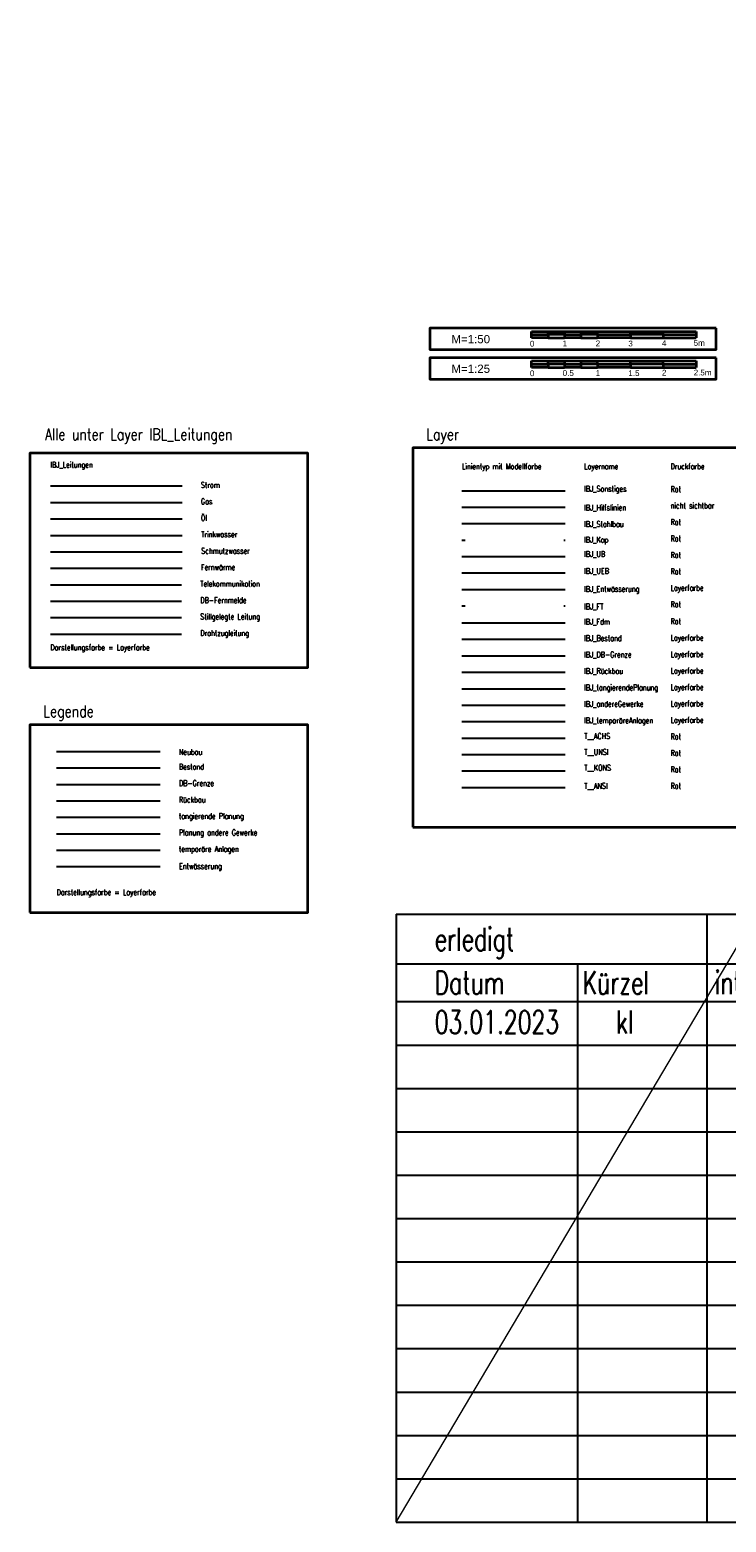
# Model space of a CAD drawing. Header units: metres. Extents: x -11 to 3521450, y 0 to 5943726.
# Tile 1 of 93: x -11 to 10, y 0 to 45. Entities that reach past the tile are written whole.
import ezdxf
from ezdxf.enums import TextEntityAlignment as Align

# ---------------------------------------------------------------- set-up
doc = ezdxf.new("R2010")
doc.units = ezdxf.units.M
for name, pattern in [('ACAD_ISO07W100', [3, 0, -3]), ('AUSGEZOGEN', [2, 1, 1]), ('STRICHLINIE', [19.05, 12.7, -6.35]), ('Strichpunkt', [25.4, 12.7, -6.35, 0, -6.35])]:
    doc.linetypes.add(name, pattern=pattern)
for name, color, linetype, lineweight in [('0_Li_We_035', 7, 'Continuous', 35), ('0_Text35', 7, 'Continuous', 35), ('0_Text50', 7, 'Continuous', 50), ('T__ACHS', 10, 'Strichpunkt', 25), ('T__KONS', 90, 'Continuous', 35), ('T__UNSI', 10, 'STRICHLINIE', 18)]:
    doc.layers.add(name, color=color, linetype=linetype, lineweight=lineweight)
for name, color, linetype, true_color in [('IBJ_andereGewerke', 7, 'Continuous', 0xff7fdf), ('IBJ_Bestand', 7, 'Continuous', 0x898989), ('IBJ_DB-Grenze', 3, 'Continuous', 0x00ff00), ('IBJ_Rückbau', 40, 'Continuous', 0xffbf00), ('IBJ_tangierendePlanung', 7, 'Continuous', 0xa55200)]:
    doc.layers.add(name, color=color, linetype=linetype, true_color=true_color)
for name, color, linetype in [('IBJ_Entwässerung', 170, 'Continuous'), ('IBJ_Fdm', 10, 'Continuous'), ('IBJ_FT', 10, 'ACAD_ISO07W100'), ('IBJ_Kap', 90, 'ACAD_ISO07W100'), ('IBJ_Leitungen', 251, 'Continuous'), ('IBJ_Sonstiges', 10, 'Continuous'), ('IBJ_Stahlbau', 10, 'Continuous'), ('IBJ_temporäreAnlagen', 140, 'Continuous'), ('IBJ_UB', 90, 'Continuous'), ('IBJ_UEB', 10, 'Continuous'), ('T__ANSI', 50, 'Continuous'), ('T__TEXT', 2, 'Continuous')]:
    doc.layers.add(name, color=color, linetype=linetype)
doc.layers.add('IBJ_Hilfslinien', color=210, linetype='Continuous', plot=False)
doc.styles.add('0_Übers 35', font='sanss___.ttf', dxfattribs={"height": 0.35})
doc.styles.add('0_Übers 50', font='sanss___.ttf', dxfattribs={"height": 0.5})
doc.styles.add('isocplin', font='isocp.shx')
doc.styles.add('K_Isocp', font='k_isocp.SHX')
doc.styles.add('SIMPLEX7', font='simplexd.shx', dxfattribs={"width": 0.7})
doc.styles.add('SIMPLEX8', font='simplexd.shx', dxfattribs={"width": 0.8})
doc.linetypes.add('xLTG_DBFM', pattern='A,3.5,-0.75,0,-0.75,3.5,-0.75,0,-0.75,3.5,-1,["DB-FM",K_Isocp,S=1.25,R=0,X=0,Y=-0.5],-5.5', length=20)
doc.linetypes.add('xLTG_DZL', pattern='A,3.5,-0.75,0,-0.75,3.5,-0.75,0,-0.75,3.5,-1,["DZL",isocplin,S=1.25,R=0,X=0,Y=-0.5],-3.75', length=18.25)
doc.linetypes.add('xLTG_Fernw', pattern='A,3.5,-0.75,0,-0.75,3.5,-0.75,0,-0.75,3.5,-1,["Fernw",K_Isocp,S=1.25,R=0,X=0,Y=-0.5],-5.5', length=20)
doc.linetypes.add('xLTG_Gas', pattern='A,3.5,-0.75,0,-0.75,3.5,-0.75,0,-0.75,3.5,-1,["Gas",K_Isocp,S=1.25,R=0,X=0,Y=-0.5],-3.75', length=18.25)
doc.linetypes.add('xLTG_Oel', pattern='A,3.5,-0.75,0,-0.75,3.5,-0.75,0,-0.75,3.5,-1,["Oel",K_Isocp,S=1.25,R=0,X=0,Y=-0.5],-3.75', length=18.25)
doc.linetypes.add('xLTG_still', pattern='A,3.5,-0.75,0,-0.75,3.5,-0.75,0,-0.75,3.5,-1,["\\\\",K_Isocp,S=2.5,R=0,X=0,Y=-1.25],-4.5', length=19)
doc.linetypes.add('xLTG_Strom', pattern='A,3.5,-0.75,0,-0.75,3.5,-0.75,0,-0.75,3.5,-1,["Strom",K_Isocp,S=1.25,R=0,X=0,Y=-0.5],-5.5', length=20)
doc.linetypes.add('xLTG_SW', pattern='A,3.5,-0.75,0,-0.75,3.5,-0.75,0,-0.75,3.5,-1,["SW",K_Isocp,S=1.25,R=0,X=0,Y=-0.5],-3.5', length=18)
doc.linetypes.add('xLTG_TK', pattern='A,3.5,-0.75,0,-0.75,3.5,-0.75,0,-0.75,3.5,-1,["TK",K_Isocp,S=1.25,R=0,X=0,Y=-0.5],-3', length=17.5)
doc.linetypes.add('xLTG_TW', pattern='A,3.5,-0.75,0,-0.75,3.5,-0.75,0,-0.75,3.5,-1,["TW",K_Isocp,S=1.25,R=0,X=0,Y=-0.5],-3.5', length=18)

msp = doc.modelspace()

# ---------------------------------------------------------------- hatches: boundary and pattern name
at = {"layer": '0_Li_We_035', "linetype": 'Continuous'}
h = msp.add_hatch(color=256, dxfattribs=at)
h.paths.add_polyline_path([(4.6193, 36.085), (4.1193, 36.085), (4.1193, 35.985), (4.6193, 35.985)])
h.paths.add_polyline_path([(5.1193, 36.185), (4.6193, 36.185), (4.6193, 36.085), (5.1193, 36.085)])
h.paths.add_polyline_path([(5.6193, 36.085), (5.1193, 36.085), (5.1193, 36.085), (5.1193, 35.985), (5.1193, 35.985), (5.6193, 35.985)])
h.paths.add_polyline_path([(6.1193, 36.185), (5.6193, 36.185), (5.6193, 36.085), (6.1193, 36.085)])
h.paths.add_polyline_path([(7.1193, 36.085), (6.1193, 36.085), (6.1193, 36.085), (6.1193, 35.985), (6.1193, 35.985), (7.1193, 35.985)])
h.paths.add_polyline_path([(8.1193, 36.185), (7.1193, 36.185), (7.1193, 36.085), (7.1193, 36.085), (8.1193, 36.085)])
h.paths.add_polyline_path([(9.1193, 36.085), (8.1193, 36.085), (8.1193, 36.085), (8.1193, 35.985), (8.1193, 35.985), (9.1193, 35.985)])
h = msp.add_hatch(color=256, dxfattribs=at)
h.paths.add_polyline_path([(4.6193, 35.185), (4.1193, 35.185), (4.1193, 35.085), (4.6193, 35.085)])
h.paths.add_polyline_path([(5.1193, 35.285), (4.6193, 35.285), (4.6193, 35.185), (5.1193, 35.185)])
h.paths.add_polyline_path([(5.6193, 35.185), (5.1193, 35.185), (5.1193, 35.185), (5.1193, 35.085), (5.1193, 35.085), (5.6193, 35.085)])
h.paths.add_polyline_path([(6.1193, 35.285), (5.6193, 35.285), (5.6193, 35.185), (6.1193, 35.185)])
h.paths.add_polyline_path([(7.1193, 35.185), (6.1193, 35.185), (6.1193, 35.185), (6.1193, 35.085), (6.1193, 35.085), (7.1193, 35.085)])
h.paths.add_polyline_path([(8.1193, 35.285), (7.1193, 35.285), (7.1193, 35.185), (7.1193, 35.185), (8.1193, 35.185)])
h.paths.add_polyline_path([(9.1193, 35.185), (8.1193, 35.185), (8.1193, 35.185), (8.1193, 35.085), (8.1193, 35.085), (9.1193, 35.085)])

# ---------------------------------------------------------------- linework, layer by layer
for p, q in [((4.1193, 36.185), (4.6193, 36.185)), ((4.1193, 36.085), (4.1193, 36.185)), ((4.1193, 35.985), (4.1193, 36.085)), ((4.1193, 36.085), (4.6193, 36.085)), ((4.6193, 35.985), (4.1193, 35.985)), ((4.6193, 36.085), (4.6193, 36.185)), ((4.6193, 36.185), (5.1193, 36.185)), ((5.1193, 36.085), (4.6193, 36.085)), ((4.6193, 36.085), (4.6193, 35.985)), ((4.6193, 35.985), (5.1193, 35.985)), ((5.1193, 36.185), (5.1193, 35.985)), ((5.1193, 36.185), (6.1193, 36.185)), ((5.1193, 36.085), (5.6193, 36.085)), ((5.6193, 35.985), (5.1193, 35.985)), ((5.6193, 36.185), (5.6193, 35.985)), ((6.1193, 36.085), (5.6193, 36.085)), ((5.6193, 35.985), (6.1193, 35.985)), ((6.1193, 36.185), (7.1193, 36.185)), ((6.1193, 36.085), (6.1193, 36.185)), ((6.1193, 36.085), (7.1193, 36.085)), ((6.1193, 36.085), (6.1193, 35.985)), ((7.1193, 35.985), (6.1193, 35.985)), ((7.1193, 36.085), (7.1193, 36.185)), ((7.1193, 36.185), (8.1193, 36.185)), ((8.1193, 36.085), (7.1193, 36.085)), ((7.1193, 36.085), (7.1193, 35.985)), ((7.1193, 35.985), (9.1193, 35.985)), ((8.1193, 36.185), (9.1193, 36.185)), ((8.1193, 36.085), (8.1193, 36.185)), ((8.1193, 36.085), (9.1193, 36.085)), ((8.1193, 36.085), (8.1193, 35.985)), ((9.1193, 36.185), (9.1193, 36.085)), ((9.1193, 36.085), (9.1193, 35.985)), ((4.1193, 35.285), (4.6193, 35.285)), ((4.1193, 35.185), (4.1193, 35.285)), ((4.1193, 35.085), (4.1193, 35.185)), ((4.1193, 35.185), (4.6193, 35.185)), ((4.6193, 35.085), (4.1193, 35.085)), ((4.6193, 35.285), (5.1193, 35.285)), ((4.6193, 35.185), (4.6193, 35.285)), ((5.1193, 35.185), (4.6193, 35.185)), ((4.6193, 35.185), (4.6193, 35.085)), ((4.6193, 35.085), (5.1193, 35.085)), ((5.1193, 35.285), (5.1193, 35.085)), ((5.1193, 35.285), (6.1193, 35.285)), ((5.1193, 35.185), (5.6193, 35.185)), ((5.6193, 35.085), (5.1193, 35.085)), ((5.6193, 35.285), (5.6193, 35.085)), ((6.1193, 35.185), (5.6193, 35.185)), ((5.6193, 35.085), (6.1193, 35.085)), ((6.1193, 35.285), (7.1193, 35.285)), ((6.1193, 35.185), (6.1193, 35.285)), ((6.1193, 35.185), (7.1193, 35.185)), ((6.1193, 35.185), (6.1193, 35.085)), ((7.1193, 35.085), (6.1193, 35.085)), ((7.1193, 35.285), (8.1193, 35.285)), ((7.1193, 35.185), (7.1193, 35.285)), ((7.1193, 35.185), (7.1193, 35.085)), ((8.1193, 35.185), (7.1193, 35.185)), ((7.1193, 35.085), (9.1193, 35.085)), ((8.1193, 35.285), (9.1193, 35.285)), ((8.1193, 35.185), (8.1193, 35.285)), ((8.1193, 35.185), (8.1193, 35.085)), ((8.1193, 35.185), (9.1193, 35.185)), ((9.1193, 35.285), (9.1193, 35.185)), ((9.1193, 35.185), (9.1193, 35.085))]:
    msp.add_line(p, q, dxfattribs=at)
for points in [[(9.723, 36.285), (1.023, 36.285), (1.023, 35.635), (9.723, 35.635)], [(9.723, 35.385), (1.023, 35.385), (1.023, 34.735), (9.723, 34.735)]]:
    msp.add_lwpolyline(points, close=True, dxfattribs=at)
at = {"layer": 'IBJ_andereGewerke', "linetype": 'Continuous', "lineweight": -3}
for p, q in [((1.9987, 24.8268), (5.1414, 24.8268)), ((-10.3171, 20.9191), (-7.1744, 20.9191))]:
    msp.add_line(p, q, dxfattribs=at)
at = {"layer": 'IBJ_Bestand', "linetype": 'Continuous', "lineweight": -3}
for p, q in [((1.9987, 26.8268), (5.1414, 26.8268)), ((-10.3171, 22.9191), (-7.1744, 22.9191))]:
    msp.add_line(p, q, dxfattribs=at)
at = {"layer": 'IBJ_DB-Grenze', "linetype": 'Continuous', "lineweight": -3}
for p, q in [((1.9987, 26.3268), (5.1414, 26.3268)), ((-10.3171, 22.4191), (-7.1744, 22.4191))]:
    msp.add_line(p, q, dxfattribs=at)
at = {"layer": 'IBJ_Entwässerung', "lineweight": -3}
for p, q in [((1.9987, 28.3429), (5.1414, 28.3429)), ((-10.3171, 19.9191), (-7.1744, 19.9191))]:
    msp.add_line(p, q, dxfattribs=at)
at = {"layer": 'IBJ_Fdm', "lineweight": -3}
msp.add_line((1.9987, 27.3268), (5.1414, 27.3268), dxfattribs=at)
at = {"layer": 'IBJ_FT', "lineweight": -3}
msp.add_line((1.9987, 27.8429), (5.1414, 27.8429), dxfattribs=at)
at = {"layer": 'IBJ_Hilfslinien', "lineweight": -3, "ltscale": 0.7}
msp.add_line((1.9987, 30.8429), (5.1414, 30.8429), dxfattribs=at)
at = {"layer": 'IBJ_Kap', "lineweight": -3}
msp.add_line((1.9987, 29.8429), (5.1414, 29.8429), dxfattribs=at)
at = {"layer": 'IBJ_Leitungen', "color": 242, "linetype": 'xLTG_Strom', "lineweight": -3}
msp.add_lwpolyline([(-10.5065, 31.4858), (-6.5065, 31.4858)], dxfattribs=at)
at = {"layer": 'IBJ_Leitungen', "color": 125, "linetype": 'xLTG_Gas', "lineweight": -3}
msp.add_lwpolyline([(-10.5065, 30.9858), (-6.5065, 30.9858)], dxfattribs=at)
at = {"layer": 'IBJ_Leitungen', "color": 201, "linetype": 'xLTG_Oel', "lineweight": -3}
msp.add_lwpolyline([(-10.5065, 30.4858), (-6.5065, 30.4858)], dxfattribs=at)
at = {"layer": 'IBJ_Leitungen', "color": 130, "linetype": 'xLTG_TW', "lineweight": -3}
msp.add_lwpolyline([(-10.5065, 29.9858), (-6.4987, 29.9858)], dxfattribs=at)
at = {"layer": 'IBJ_Leitungen', "color": 163, "linetype": 'xLTG_SW', "lineweight": -3}
msp.add_lwpolyline([(-10.5065, 29.4858), (-6.497, 29.4818)], dxfattribs=at)
at = {"layer": 'IBJ_Leitungen', "color": 31, "linetype": 'xLTG_Fernw', "lineweight": -3}
msp.add_lwpolyline([(-10.5065, 28.9858), (-6.5062, 28.9858)], dxfattribs=at)
at = {"layer": 'IBJ_Leitungen', "color": 222, "linetype": 'xLTG_TK', "lineweight": -3}
msp.add_lwpolyline([(-10.5065, 28.4858), (-6.5247, 28.4858)], dxfattribs=at)
at = {"layer": 'IBJ_Leitungen', "color": 222, "linetype": 'xLTG_DBFM', "lineweight": -3}
msp.add_lwpolyline([(-10.5065, 27.9858), (-6.5247, 27.9858)], dxfattribs=at)
at = {"layer": 'IBJ_Leitungen', "color": 7, "linetype": 'xLTG_still', "lineweight": -3}
msp.add_lwpolyline([(-10.5065, 27.4858), (-6.5247, 27.4858)], dxfattribs=at)
at = {"layer": 'IBJ_Leitungen', "color": 253, "linetype": 'xLTG_DZL', "lineweight": -3}
msp.add_lwpolyline([(-10.5065, 26.9858), (-6.5247, 26.9858)], dxfattribs=at)
at = {"layer": 'IBJ_Rückbau', "linetype": 'Continuous', "lineweight": -3}
for p, q in [((1.9987, 25.8268), (5.1414, 25.8268)), ((-10.3171, 21.9191), (-7.1744, 21.9191))]:
    msp.add_line(p, q, dxfattribs=at)
at = {"layer": 'IBJ_Sonstiges', "linetype": 'AUSGEZOGEN', "lineweight": 18}
msp.add_line((0, 0), (3521153.7584, 5943252.4875), dxfattribs=at)
at = {"layer": 'IBJ_Sonstiges', "lineweight": -3, "ltscale": 0.7}
msp.add_line((1.9987, 31.3429), (5.1414, 31.3429), dxfattribs=at)
at = {"layer": 'IBJ_Sonstiges'}
for p, q in [((0, 18.4781), (58.8885, 18.4781)), ((0, 18.4781), (0, 0)), ((9.4472, 18.4781), (9.4472, 0)), ((0, 16.9697), (58.8885, 16.9697)), ((5.5158, 16.9697), (5.5158, 0)), ((0, 15.8164), (58.8885, 15.8164)), ((0, 14.4984), (58.8885, 14.4984)), ((0, 13.1804), (58.8885, 13.1804)), ((0, 11.8623), (58.8885, 11.8623)), ((0, 10.5443), (58.8885, 10.5443)), ((0, 9.2262), (58.8885, 9.2262)), ((0, 7.9082), (58.8885, 7.9082)), ((0, 6.5902), (58.8885, 6.5902)), ((0, 5.2721), (58.8885, 5.2721)), ((0, 3.9541), (58.8885, 3.9541)), ((0, 2.6361), (58.8885, 2.6361)), ((0, 1.318), (58.8885, 1.318)), ((0, 0), (58.8885, 0))]:
    msp.add_line(p, q, dxfattribs=at)
at = {"layer": 'IBJ_Stahlbau', "lineweight": -3}
for p, q in [((1.9987, 30.3429), (5.1414, 30.3429)), ((-10.3171, 23.4191), (-7.1744, 23.4191))]:
    msp.add_line(p, q, dxfattribs=at)
at = {"layer": 'IBJ_tangierendePlanung', "linetype": 'Continuous', "lineweight": -3}
for p, q in [((1.9987, 25.3268), (5.1414, 25.3268)), ((-10.3171, 21.4191), (-7.1744, 21.4191))]:
    msp.add_line(p, q, dxfattribs=at)
at = {"layer": 'IBJ_temporäreAnlagen', "linetype": 'Continuous', "lineweight": -3}
for p, q in [((1.9987, 24.3268), (5.1414, 24.3268)), ((-10.3171, 20.4191), (-7.1744, 20.4191))]:
    msp.add_line(p, q, dxfattribs=at)
at = {"layer": 'IBJ_UB', "lineweight": -3}
msp.add_line((1.9987, 29.3429), (5.1414, 29.3429), dxfattribs=at)
at = {"layer": 'IBJ_UEB', "lineweight": -3}
msp.add_line((1.9987, 28.8429), (5.1414, 28.8429), dxfattribs=at)
at = {"layer": 'T__ACHS', "lineweight": -3}
msp.add_line((1.9987, 23.8268), (5.1414, 23.8268), dxfattribs=at)
at = {"layer": 'T__ANSI', "lineweight": -3}
msp.add_line((1.9987, 22.3268), (5.1414, 22.3268), dxfattribs=at)
at = {"layer": 'T__ANSI', "color": 2, "lineweight": 35}
for points in [[(-11.1307, 25.9734), (-2.6871, 25.9734), (-2.6871, 32.484), (-11.1307, 32.484)], [(0.5083, 21.1178), (14.1653, 21.1178), (14.1653, 32.6465), (0.5083, 32.6465)], [(-11.1307, 18.5284), (-2.6871, 18.5284), (-2.6871, 24.2296), (-11.1307, 24.2296)]]:
    msp.add_lwpolyline(points, close=True, dxfattribs=at)
at = {"layer": 'T__KONS', "lineweight": -3}
msp.add_line((1.9987, 22.8268), (5.1414, 22.8268), dxfattribs=at)
at = {"layer": 'T__UNSI', "lineweight": -3}
msp.add_line((1.9987, 23.3268), (5.1414, 23.3268), dxfattribs=at)

# ---------------------------------------------------------------- texts
at = {"layer": '0_Text35', "style": '0_Übers 35'}
for s, p in [('0', (4.0653, 35.7232)), ('1', (5.0633, 35.7318)), ('2', (6.0671, 35.7309)), ('3', (7.0584, 35.7273)), ('4', (8.0799, 35.7422)), ('5m', (9.0431, 35.7449)), ('0', (4.0653, 34.8232)), ('0.5', (5.0633, 34.8318)), ('1', (6.0671, 34.8309)), ('1.5', (7.0584, 34.8273)), ('2', (8.0799, 34.8422)), ('2.5m', (9.0431, 34.8449))]:
    msp.add_text(s, height=0.175, rotation=360, dxfattribs=at).set_placement(p)
at = {"layer": '0_Text50', "style": '0_Übers 50'}
for s, p in [('M=1:50', (1.6817, 35.9483)), ('M=1:25', (1.6817, 35.0483))]:
    msp.add_text(s, height=0.25, rotation=360, dxfattribs=at).set_placement(p, align=Align.MIDDLE_LEFT)
at = {"layer": 'IBJ_Hilfslinien', "color": 2, "lineweight": 25, "ltscale": 0.1, "char_height": 0.25, "attachment_point": 1, "style": 'SIMPLEX8'}
for insert in [(-10.5065, 26.6672), (-10.3171, 19.2277)]:
    msp.add_mtext_dynamic_manual_height_columns('{\\Fromans|c0;\\H0.70001x;\\W0.7;\\C256;Darstellungsfarbe = Layerfarbe}', width=4.705352, gutter_width=0.875, heights=[0], dxfattribs=dict(at, insert=insert))
at = {"layer": 'T__TEXT', "color": 6, "lineweight": 140, "style": 'SIMPLEX7', "width": 0.7}
for s, p in [('erledigt', (1.1736, 17.3642)), ('Datum      Kürzel     interner Index  externer Index  Änderungsgrund', (1.1736, 16.0452)), ('03.01.2023', (1.1736, 14.8452)), ('kl', (6.6894, 14.8452))]:
    msp.add_text(s, height=0.7, dxfattribs=at).set_placement(p)
at = {"layer": 'T__TEXT', "char_height": 0.35, "attachment_point": 1, "style": 'SIMPLEX8'}
for s, insert in [('{\\C4;Alle unter Layer IBL_Leitungen}', (-10.6719, 33.2323)), ('{\\C4;Layer}', (0.9171, 33.2323)), ('{\\C4;Legende}', (-10.7219, 24.8154))]:
    msp.add_mtext_dynamic_manual_height_columns(s, width=7.129603, gutter_width=0.875, heights=[0], dxfattribs=dict(at, insert=insert))
at = {"layer": 'T__TEXT', "color": 2, "lineweight": 25, "ltscale": 0.1, "char_height": 0.25, "attachment_point": 1, "style": 'SIMPLEX8'}
for s, heights, insert in [('{\\Fromans|c0;\\H0.70001x;\\W0.7;\\C256;IBJ_Leitungen}', [0], (-10.5065, 32.2191)), ('{\\Fromans|c0;\\H0.70001x;\\W0.7;\\C256;Strom}', [0], (-5.9323, 31.6047)), ('{\\Fromans|c0;\\H0.70001x;\\W0.7;\\C256;IBJ_Sonstiges}', [0], (5.7156, 31.4889)), ('{\\Fromans|c0;\\H0.70001x;\\W0.7;\\C256;Gas}', [0], (-5.9323, 31.1047)), ('{\\Fromans|c0;\\H0.70001x;\\W0.7;\\C256;IBJ_Hilfslinien}', [0], (5.7156, 30.9168)), ('{\\Fromans|c0;\\H0.70001x;\\W0.7;\\C256;Öl}', [0], (-5.9323, 30.6047)), ('{\\Fromans|c0;\\H0.70001x;\\W0.7;\\C256;IBJ_Stahlbau}', [0], (5.7156, 30.4151)), ('{\\Fromans|c0;\\H0.70001x;\\W0.7;\\C256;Trinkwasser}', [0], (-5.9245, 30.1047)), ('{\\Fromans|c0;\\H0.70001x;\\W0.7;\\C256;IBJ_Kap}', [0], (5.7156, 29.9415)), ('{\\Fromans|c0;\\H0.70001x;\\W0.7;\\C256;Schmutzwasser}', [0], (-5.9228, 29.6007)), ('{\\Fromans|c0;\\H0.70001x;\\W0.7;\\C256;IBJ_UB}', [0], (5.7156, 29.5062)), ('{\\Fromans|c0;\\H0.70001x;\\W0.7;\\C256;Fernwärme}', [0], (-5.932, 29.1047)), ('{\\Fromans|c0;\\H0.70001x;\\W0.7;\\C256;Telekommunikation}', [0], (-5.9505, 28.6047)), ('{\\Fromans|c0;\\H0.70001x;\\W0.7;\\C256;IBJ_UEB}', [0], (5.7156, 28.9928)), ('{\\Fromans|c0;\\H0.70001x;\\W0.7;\\C256;DB-Fernmelde}', [0], (-5.9505, 28.1047)), ('{\\Fromans|c0;\\H0.70001x;\\W0.7;\\C256;IBJ_Entwässerung}', [0], (5.716, 28.445)), ('{\\Fromans|c0;\\H0.70001x;\\W0.7;\\C256;IBJ_FT}', [0], (5.7156, 27.912)), ('{\\Fromans|c0;\\H0.70001x;\\W0.7;\\C256;Stillgelegte Leitung}', [0], (-5.9505, 27.6047)), ('{\\Fromans|c0;\\H0.70001x;\\W0.7;\\C256;IBJ_Fdm}', [0], (5.7156, 27.4507)), ('{\\Fromans|c0;\\H0.70001x;\\W0.7;\\C256;Drahtzugleitung}', [0], (-5.9505, 27.1047)), ('{\\Fromans|c0;\\H0.70001x;\\W0.7;\\C256;IBJ_Bestand}', [0], (5.7156, 26.9507)), ('{\\Fromans|c0;\\H0.70001x;\\W0.7;\\C256;IBJ_DB-Grenze}', [0.2333], (5.7156, 26.4507)), ('{\\Fromans|c0;\\H0.70001x;\\W0.7;\\C256;IBJ_Rückbau}', [0.2333], (5.7156, 25.9507)), ('{\\Fromans|c0;\\H0.70001x;\\W0.7;\\C256;IBJ_tangierendePlanung}', [0.2333], (5.7156, 25.4507)), ('{\\Fromans|c0;\\H0.70001x;\\W0.7;\\C256;IBJ_andereGewerke}', [0.2333], (5.7156, 24.9507)), ('{\\Fromans|c0;\\H0.70001x;\\W0.7;\\C256;IBJ_temporäreAnlagen}', [0.2333], (5.7156, 24.4507)), ('{\\Fromans|c0;\\H0.70001x;\\W0.7;\\C256;T__ACHS}', [0], (5.7156, 23.973)), ('{\\Fromans|c0;\\H0.70001x;\\W0.7;\\C256;Neubau}', [0], (-6.6002, 23.4912)), ('{\\Fromans|c0;\\H0.70001x;\\W0.7;\\C256;T__UNSI}', [0], (5.7156, 23.4877)), ('{\\Fromans|c0;\\H0.70001x;\\W0.7;\\C256;Bestand}', [0], (-6.6002, 23.043)), ('{\\Fromans|c0;\\H0.70001x;\\W0.7;\\C256;T__KONS}', [0], (5.7156, 23.0111)), ('{\\Fromans|c0;\\H0.70001x;\\W0.7;\\C256;DB-Grenze}', [0.2333], (-6.6002, 22.543)), ('{\\Fromans|c0;\\H0.70001x;\\W0.7;\\C256;T__ANSI}', [0], (5.7156, 22.46)), ('{\\Fromans|c0;\\H0.70001x;\\W0.7;\\C256;Rückbau}', [0.2333], (-6.6002, 22.043)), ('{\\Fromans|c0;\\H0.70001x;\\W0.7;\\C256;tangierende Planung}', [0.2333], (-6.6002, 21.543)), ('{\\Fromans|c0;\\H0.70001x;\\W0.7;\\C256;Planung andere Gewerke}', [0.2333], (-6.6002, 21.043)), ('{\\Fromans|c0;\\H0.70001x;\\W0.7;\\C256;temporäre Anlagen}', [0.2333], (-6.6002, 20.543)), ('{\\Fromans|c0;\\H0.70001x;\\W0.7;\\C256;Entwässerung}', [0], (-6.5999, 20.0212))]:
    msp.add_mtext_dynamic_manual_height_columns(s, width=4.705352, gutter_width=0.875, heights=heights, dxfattribs=dict(at, insert=insert))
at = {"layer": 'T__TEXT', "color": 2, "linetype": 'Continuous', "lineweight": 35, "char_height": 0.175, "attachment_point": 1, "style": 'SIMPLEX7'}
for s, insert, width in [('Linientyp mit Modellfarbe', (1.9987, 32.17), 2.54813), ('Layername', (5.7156, 32.17), 0.732649), ('Druckfarbe', (8.3406, 32.17), 0.732649), ('Rot', (8.3406, 31.4771), 0.732649), ('nicht sichtbar', (8.3406, 30.9771), 1.647266), ('Rot', (8.3406, 30.4771), 0.732649), ('Rot', (8.3406, 29.9771), 0.732649), ('Rot', (8.3406, 29.4771), 0.732649), ('Rot', (8.3406, 28.9771), 0.732649), ('Layerfarbe', (8.3406, 28.4771), 0.732649), ('Rot', (8.3406, 27.9771), 0.732649), ('Rot', (8.3406, 27.461), 0.732649), ('Layerfarbe', (8.3406, 26.961), 0.732649), ('Layerfarbe', (8.3406, 26.461), 0.732649), ('Layerfarbe', (8.3406, 25.961), 0.732649), ('Layerfarbe', (8.3406, 25.461), 0.732649), ('Layerfarbe', (8.3406, 24.961), 1.078946), ('Layerfarbe', (8.3406, 24.461), 0.732649), ('Rot', (8.3406, 23.961), 0.732649), ('Rot', (8.3406, 23.461), 0.732649), ('Rot', (8.3406, 22.961), 0.732649), ('Rot', (8.3406, 22.461), 0.732649)]:
    msp.add_mtext(s, dxfattribs=dict(at, insert=insert, width=width))

doc.saveas('drawing.dxf')
